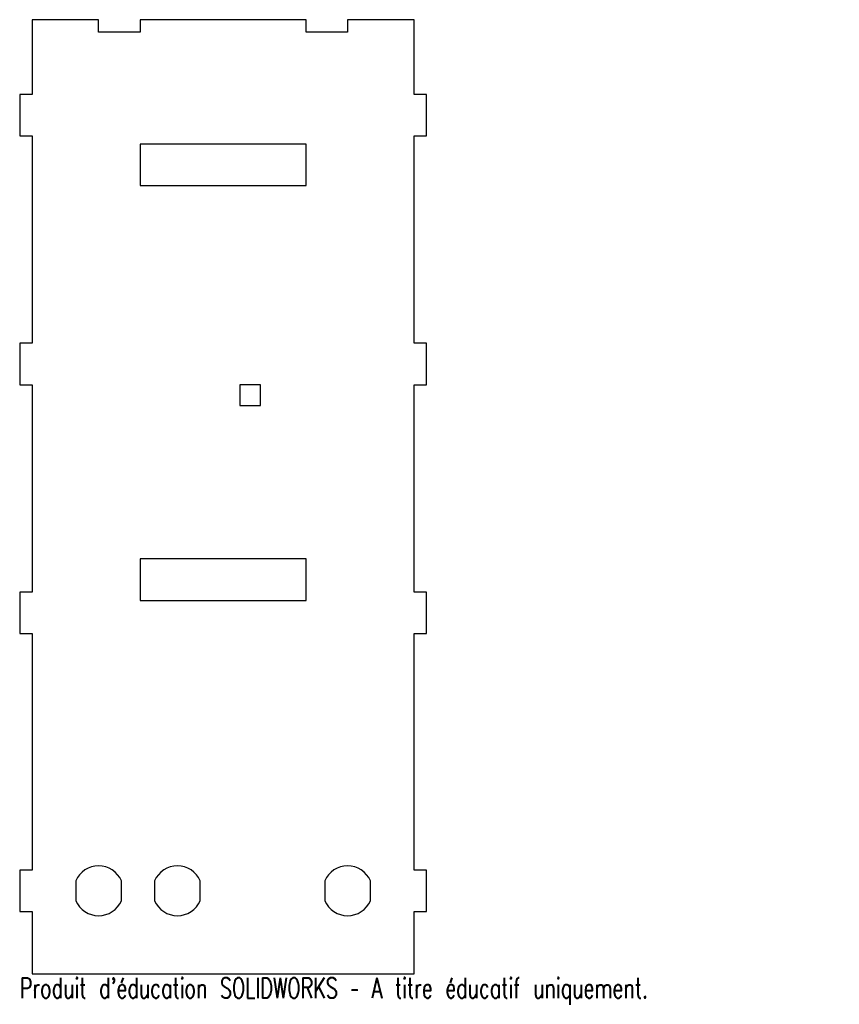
# Model space of a CAD drawing. Header units: millimetres. Extents: x -49 to 148, y -125 to 112.
import ezdxf

# ---------------------------------------------------------------- set-up
doc = ezdxf.new("R2010")
doc.units = ezdxf.units.MM
doc.styles.add('SLDTEXTSTYLE0', font='TXT', dxfattribs={"width": 0.7, "bigfont": 'bigfont'})

msp = doc.modelspace()

# ---------------------------------------------------------------- linework, layer by layer
at = {"color": 7, "linetype": 'Continuous', "lineweight": 25}
for p, q in [((-30, 112), (-46, 112)), ((-46, 112), (-46, 94)), ((-30, 109), (-30, 112)), ((-20, 112), (-20, 109)), ((20, 112), (-20, 112)), ((20, 109), (20, 112)), ((30, 112), (30, 109)), ((46, 112), (30, 112)), ((46, 94), (46, 112)), ((-20, 109), (-30, 109)), ((30, 109), (20, 109)), ((-49, 94), (-49, 84)), ((-46, 94), (-49, 94)), ((49, 94), (46, 94)), ((49, 84), (49, 94)), ((-49, 84), (-46, 84)), ((-46, 84), (-46, 34)), ((46, 84), (49, 84)), ((46, 34), (46, 84)), ((20, 82), (-20, 82)), ((-20, 82), (-20, 72)), ((20, 72), (20, 82)), ((-20, 72), (20, 72)), ((-49, 34), (-49, 24)), ((-46, 34), (-49, 34)), ((49, 34), (46, 34)), ((49, 24), (49, 34)), ((-49, 24), (-46, 24)), ((-46, 24), (-46, -26)), ((9, 24), (4, 24)), ((4, 24), (4, 19)), ((9, 19), (9, 24)), ((46, 24), (49, 24)), ((46, -26), (46, 24)), ((4, 19), (9, 19)), ((20, -18), (-20, -18)), ((-20, -18), (-20, -28)), ((20, -28), (20, -18)), ((-49, -26), (-49, -36)), ((-46, -26), (-49, -26)), ((49, -26), (46, -26)), ((49, -36), (49, -26)), ((-20, -28), (20, -28)), ((-49, -36), (-46, -36)), ((-46, -36), (-46, -93)), ((46, -36), (49, -36)), ((46, -93), (46, -36)), ((-49, -93), (-49, -103)), ((-46, -93), (-49, -93)), ((49, -93), (46, -93)), ((49, -103), (49, -93)), ((-35.5, -95.6), (-35.5, -100.4)), ((-24.5, -100.4), (-24.5, -95.6)), ((-16.5, -95.6), (-16.5, -100.4)), ((-5.5, -100.4), (-5.5, -95.6)), ((24.5, -95.6), (24.5, -100.4)), ((35.5, -100.4), (35.5, -95.6)), ((-49, -103), (-46, -103)), ((-46, -103), (-46, -118)), ((46, -103), (49, -103)), ((46, -118), (46, -103)), ((-46, -118), (46, -118))]:
    msp.add_line(p, q, dxfattribs=at)
for centre, start, end in [((-30, -98), 23.5565, 156.4435), ((-11, -98), 23.5565, 156.4435), ((30, -98), 23.5565, 156.4435), ((-30, -98), 203.5565, 336.4435), ((-11, -98), 203.5565, 336.4435), ((30, -98), 203.5565, 336.4435)]:
    msp.add_arc(centre, 6, start, end, dxfattribs=at)

# ---------------------------------------------------------------- texts
at = {"color": 7, "linetype": 'Continuous', "insert": (-49, -119.02), "char_height": 4.8336, "attachment_point": 1, "style": 'SLDTEXTSTYLE0'}
msp.add_mtext("Produit d'éducation SOLIDWORKS – A titre éducatif uniquement.", dxfattribs=at)

doc.saveas('drawing.dxf')
